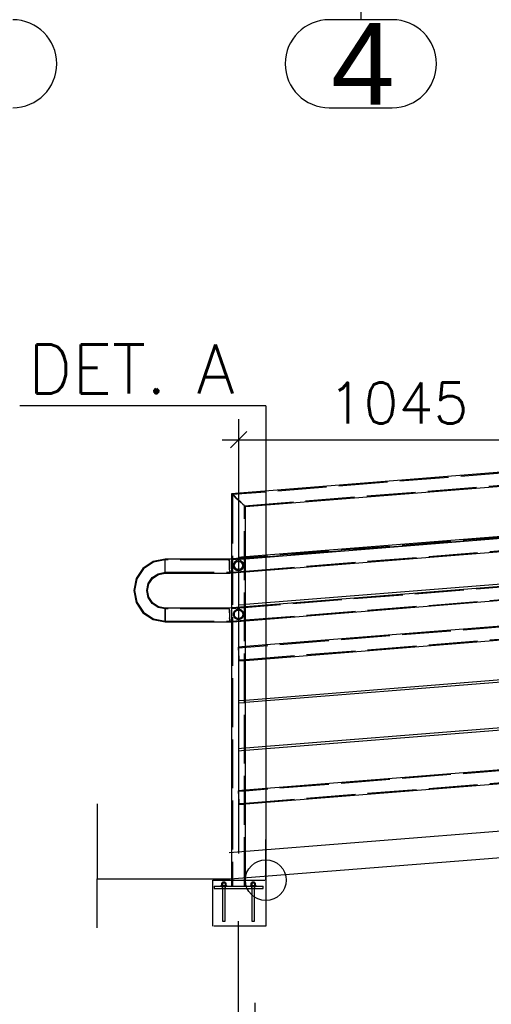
# Paper-space layout '450x700' of a CAD drawing. Header units: millimetres. Extents: x 0 to 420, y 0 to 695.
# Tile 40 of 86: x 67 to 95, y 400 to 460. Entities that reach past the tile are written whole.
import ezdxf

# ---------------------------------------------------------------- set-up
doc = ezdxf.new("R2010")
doc.units = ezdxf.units.MM
for name, pattern in [('ACAD_ISO02W100', [15, 12, -3]), ('ACAD_ISO04W100', [30, 24, -3, 0, -3]), ('HIDDEN2', [4.7625, 3.175, -1.5875])]:
    doc.linetypes.add(name, pattern=pattern)
doc.layers.get('0').update_dxf_attribs({"linetype": 'CONTINUOUS'})
for name, color, linetype in [('AS_DIM_ON', 7, 'CONTINUOUS'), ('AS_INS_ON', 7, 'CONTINUOUS'), ('AS_Siatki', 72, 'CONTINUOUS')]:
    doc.layers.add(name, color=color, linetype=linetype)
doc.styles.add('Arial', font='arial.ttf')
doc.styles.add('PB_CalloutText_Small', font='txt.shx', dxfattribs={"height": 3})
doc.styles.add('ROMANS', font='romans')
doc.linetypes.add('ZIGZAG', pattern='A,0.00254,-5.08,[131,ltypeshp.shx,S=5.08,R=0,X=-5.08,Y=0],-10.16,[131,ltypeshp.shx,S=5.08,R=180,X=5.08,Y=0],-5.08', length=20.32254)

psp = doc.layouts.new('450x700')

# ---------------------------------------------------------------- linework, layer by layer
at = {"color": 20, "linetype": 'ACAD_ISO04W100', "ltscale": 0.25}
for p, q in [((87.493, 464.112), (87.493, 460.362)), ((81.009, 407.45), (81.009, 407.45)), ((81.009, 400.1), (81.009, 387.6))]:
    psp.add_line(p, q, dxfattribs=at)
at = {"color": 20, "linetype": 'Continuous', "ltscale": 0.25}
for p, q in [((89.422, 460.362), (85.564, 460.362)), ((85.564, 454.962), (89.422, 454.962))]:
    psp.add_line(p, q, dxfattribs=at)
at = {"linetype": 'Continuous', "ltscale": 0.25}
for p, q in [((205.01, 441.333), (79.586, 431.303)), ((80.434, 430.52), (100.486, 432.123)), ((79.618, 431.273), (79.586, 431.303)), ((79.586, 431.303), (79.586, 409.305)), ((79.71, 431.188), (79.618, 431.273)), ((79.71, 431.188), (79.848, 431.061)), ((79.71, 431.188), (79.848, 431.061)), ((79.848, 431.061), (80.01, 430.911)), ((80.01, 430.911), (79.848, 431.061)), ((80.01, 430.911), (80.172, 430.761)), ((80.172, 430.761), (80.31, 430.634)), ((80.402, 430.55), (80.31, 430.634)), ((80.434, 430.52), (80.402, 430.55)), ((80.434, 427.441), (80.434, 430.52)), ((100.486, 429.045), (80.434, 427.441)), ((80.434, 427.321), (100.486, 428.925)), ((80.434, 426.522), (100.486, 428.125)), ((75.518, 427.293), (74.782, 427.146)), ((79.439, 427.293), (75.518, 427.293)), ((75.518, 427.261), (75.518, 427.293)), ((79.586, 427.305), (79.439, 427.293)), ((79.44, 427.261), (79.439, 427.293)), ((80.434, 424.508), (80.434, 427.321)), ((74.158, 426.729), (73.741, 426.105)), ((74.782, 427.146), (74.158, 426.729)), ((75.518, 427.169), (75.518, 427.261)), ((75.518, 427.031), (75.518, 427.169)), ((75.518, 426.869), (75.518, 427.031)), ((75.518, 426.707), (75.518, 426.869)), ((75.518, 426.569), (75.518, 426.707)), ((79.444, 427.169), (79.44, 427.261)), ((79.44, 427.261), (79.444, 427.169)), ((79.445, 427.136), (79.442, 427.218)), ((79.449, 427.031), (79.444, 427.169)), ((79.444, 427.169), (79.445, 427.136)), ((79.445, 427.136), (79.449, 427.031)), ((79.456, 426.869), (79.449, 427.031)), ((79.449, 427.031), (79.456, 426.869)), ((79.462, 426.707), (79.456, 426.869)), ((79.456, 426.869), (79.462, 426.707)), ((79.468, 426.569), (79.462, 426.707)), ((73.741, 426.105), (73.594, 425.369)), ((74.524, 425.781), (74.757, 426.13)), ((74.757, 426.13), (75.106, 426.363)), ((75.106, 426.363), (75.518, 426.445)), ((75.518, 426.477), (75.518, 426.569)), ((75.518, 426.445), (75.518, 426.477)), ((75.518, 426.445), (79.473, 426.445)), ((79.471, 426.477), (79.468, 426.569)), ((79.468, 426.569), (79.472, 426.477)), ((79.473, 426.445), (79.471, 426.477)), ((79.473, 426.445), (79.586, 426.454)), ((100.486, 426.112), (80.434, 424.508)), ((74.442, 425.369), (74.524, 425.781)), ((80.434, 424.388), (100.486, 425.991)), ((100.486, 425.976), (80.434, 424.372)), ((73.594, 425.369), (73.741, 424.633)), ((74.524, 424.957), (74.442, 425.369)), ((74.757, 424.608), (74.524, 424.957)), ((80.434, 423.522), (100.486, 425.125)), ((73.741, 424.633), (74.158, 424.008)), ((75.106, 424.375), (74.757, 424.608)), ((75.518, 424.293), (75.106, 424.375)), ((79.439, 424.293), (75.518, 424.293)), ((75.518, 424.293), (75.518, 424.261)), ((75.518, 424.261), (75.518, 424.293)), ((79.586, 424.305), (79.439, 424.293)), ((79.44, 424.261), (79.439, 424.293)), ((79.44, 424.261), (79.439, 424.293)), ((80.434, 421.94), (80.434, 424.388)), ((74.158, 424.008), (74.782, 423.591)), ((75.518, 424.261), (75.518, 424.169)), ((75.518, 424.169), (75.518, 424.261)), ((75.518, 424.169), (75.518, 424.031)), ((75.518, 424.031), (75.518, 424.169)), ((75.518, 424.031), (75.518, 423.869)), ((75.518, 423.869), (75.518, 424.031)), ((75.518, 423.869), (75.518, 423.707)), ((75.518, 423.707), (75.518, 423.869)), ((75.518, 423.707), (75.518, 423.569)), ((75.518, 423.569), (75.518, 423.707)), ((79.444, 424.169), (79.44, 424.261)), ((79.449, 424.031), (79.444, 424.169)), ((79.444, 424.169), (79.449, 424.031)), ((79.449, 424.031), (79.456, 423.869)), ((79.456, 423.869), (79.462, 423.707)), ((79.468, 423.569), (79.462, 423.707)), ((79.462, 423.707), (79.468, 423.569)), ((74.782, 423.591), (75.518, 423.445)), ((75.518, 423.569), (75.518, 423.477)), ((75.518, 423.477), (75.518, 423.569)), ((75.518, 423.477), (75.518, 423.445)), ((75.518, 423.445), (75.518, 423.477)), ((75.518, 423.445), (79.473, 423.445)), ((79.47, 423.52), (79.468, 423.569)), ((79.468, 423.569), (79.472, 423.477)), ((79.473, 423.445), (79.471, 423.477)), ((79.473, 423.445), (79.586, 423.454)), ((100.486, 423.543), (80.434, 421.94)), ((80.434, 421.089), (100.486, 422.693)), ((80.434, 418.641), (80.434, 421.089)), ((100.486, 420.245), (80.434, 418.641)), ((80.434, 418.521), (100.486, 420.125)), ((80.434, 415.708), (80.434, 418.521)), ((100.486, 417.312), (80.434, 415.708)), ((80.434, 415.588), (100.486, 417.191)), ((80.434, 413.14), (80.434, 415.588)), ((100.486, 414.743), (80.434, 413.14)), ((80.434, 412.289), (100.486, 413.893)), ((80.434, 409.372), (80.434, 412.289)), ((105.28, 411.357), (79.438, 409.293)), ((79.502, 407.693), (99.532, 409.293)), ((71.354, 407.693), (79.502, 407.693)), ((79.038, 407.428), (78.966, 407.428)), ((78.966, 407.428), (78.966, 407.292)), ((79.036, 407.502), (79.03, 407.502)), ((79.03, 407.502), (79.03, 407.428)), ((79.053, 407.502), (79.036, 407.502)), ((79.182, 407.428), (79.038, 407.428)), ((79.038, 407.292), (79.038, 407.428)), ((79.079, 407.502), (79.053, 407.502)), ((79.11, 407.502), (79.079, 407.502)), ((79.141, 407.502), (79.11, 407.502)), ((79.167, 407.502), (79.141, 407.502)), ((79.184, 407.502), (79.167, 407.502)), ((79.254, 407.428), (79.182, 407.428)), ((79.182, 407.428), (79.182, 407.292)), ((79.19, 407.502), (79.184, 407.502)), ((79.19, 407.428), (79.19, 407.502)), ((79.254, 407.292), (79.254, 407.428)), ((79.586, 407.7), (79.586, 407.262)), ((80.434, 407.262), (80.434, 407.767)), ((80.838, 407.428), (80.766, 407.428)), ((80.766, 407.428), (80.766, 407.292)), ((80.836, 407.502), (80.83, 407.502)), ((80.83, 407.502), (80.83, 407.428)), ((80.853, 407.502), (80.836, 407.502)), ((80.982, 407.428), (80.838, 407.428)), ((80.838, 407.292), (80.838, 407.428)), ((80.879, 407.502), (80.853, 407.502)), ((80.91, 407.502), (80.879, 407.502)), ((80.941, 407.502), (80.91, 407.502)), ((80.967, 407.502), (80.941, 407.502)), ((80.984, 407.502), (80.967, 407.502)), ((81.054, 407.428), (80.982, 407.428)), ((80.982, 407.428), (80.982, 407.292)), ((80.99, 407.502), (80.984, 407.502)), ((80.99, 407.428), (80.99, 407.502)), ((81.054, 407.292), (81.054, 407.428)), ((78.51, 407.262), (81.51, 407.262)), ((78.51, 407.262), (78.51, 407.102)), ((78.51, 407.102), (81.51, 407.102)), ((78.93, 407.292), (78.933, 407.292)), ((78.93, 407.292), (78.93, 407.262)), ((78.933, 407.292), (78.944, 407.292)), ((78.944, 407.292), (78.96, 407.292)), ((78.96, 407.292), (78.983, 407.292)), ((78.983, 407.292), (79.01, 407.292)), ((79.01, 407.292), (79.041, 407.292)), ((79.03, 407.102), (79.03, 405.102)), ((79.041, 407.292), (79.075, 407.292)), ((79.075, 407.292), (79.11, 407.292)), ((79.11, 407.292), (79.145, 407.292)), ((79.145, 407.292), (79.179, 407.292)), ((79.179, 407.292), (79.21, 407.292)), ((79.19, 405.102), (79.19, 407.102)), ((79.21, 407.292), (79.237, 407.292)), ((79.237, 407.292), (79.26, 407.292)), ((79.26, 407.292), (79.276, 407.292)), ((79.276, 407.292), (79.287, 407.292)), ((79.287, 407.292), (79.29, 407.292)), ((79.29, 407.262), (79.29, 407.292)), ((80.73, 407.292), (80.733, 407.292)), ((80.73, 407.292), (80.73, 407.262)), ((80.733, 407.292), (80.744, 407.292)), ((80.744, 407.292), (80.76, 407.292)), ((80.76, 407.292), (80.783, 407.292)), ((80.783, 407.292), (80.81, 407.292)), ((80.81, 407.292), (80.841, 407.292)), ((80.83, 407.102), (80.83, 405.102)), ((80.841, 407.292), (80.875, 407.292)), ((80.875, 407.292), (80.91, 407.292)), ((80.91, 407.292), (80.945, 407.292)), ((80.945, 407.292), (80.979, 407.292)), ((80.979, 407.292), (81.01, 407.292)), ((80.99, 405.102), (80.99, 407.102)), ((81.01, 407.292), (81.037, 407.292)), ((81.037, 407.292), (81.06, 407.292)), ((81.06, 407.292), (81.076, 407.292)), ((81.076, 407.292), (81.087, 407.292)), ((81.087, 407.292), (81.09, 407.292)), ((81.09, 407.262), (81.09, 407.292)), ((81.51, 407.102), (81.51, 407.262)), ((79.03, 405.102), (79.032, 405.102)), ((79.032, 405.102), (79.036, 405.102)), ((79.036, 405.102), (79.044, 405.102)), ((79.044, 405.102), (79.053, 405.102)), ((79.053, 405.102), (79.066, 405.102)), ((79.066, 405.102), (79.079, 405.102)), ((79.079, 405.102), (79.094, 405.102)), ((79.094, 405.102), (79.11, 405.102)), ((79.11, 405.102), (79.126, 405.102)), ((79.126, 405.102), (79.141, 405.102)), ((79.141, 405.102), (79.154, 405.102)), ((79.154, 405.102), (79.167, 405.102)), ((79.167, 405.102), (79.177, 405.102)), ((79.177, 405.102), (79.184, 405.102)), ((79.184, 405.102), (79.188, 405.102)), ((79.188, 405.102), (79.19, 405.102)), ((80.83, 405.102), (80.832, 405.102)), ((80.832, 405.102), (80.836, 405.102)), ((80.836, 405.102), (80.844, 405.102)), ((80.844, 405.102), (80.853, 405.102)), ((80.853, 405.102), (80.866, 405.102)), ((80.866, 405.102), (80.879, 405.102)), ((80.879, 405.102), (80.894, 405.102)), ((80.894, 405.102), (80.91, 405.102)), ((80.91, 405.102), (80.926, 405.102)), ((80.926, 405.102), (80.941, 405.102)), ((80.941, 405.102), (80.954, 405.102)), ((80.954, 405.102), (80.967, 405.102)), ((80.967, 405.102), (80.977, 405.102)), ((80.977, 405.102), (80.984, 405.102)), ((80.984, 405.102), (80.988, 405.102)), ((80.988, 405.102), (80.99, 405.102))]:
    psp.add_line(p, q, dxfattribs=at)
at = {"color": 84, "linetype": 'ACAD_ISO02W100', "ltscale": 0.25}
for p, q in [((205.012, 441.275), (79.644, 431.249)), ((80.376, 430.573), (205.041, 440.543)), ((80.434, 426.568), (205.018, 436.531)), ((79.672, 431.223), (79.644, 431.249)), ((79.644, 431.249), (79.644, 407.262)), ((79.672, 431.223), (79.71, 431.188)), ((79.672, 431.223), (79.751, 431.15)), ((79.751, 431.15), (79.848, 431.061)), ((79.848, 431.061), (79.751, 431.15)), ((79.848, 431.061), (79.87, 431.041)), ((79.87, 431.041), (80.01, 430.911)), ((80.15, 430.782), (80.01, 430.911)), ((80.01, 430.911), (80.15, 430.782)), ((80.434, 421.147), (205.41, 431.142)), ((80.269, 430.672), (80.15, 430.782)), ((80.269, 430.672), (80.15, 430.782)), ((80.269, 430.672), (80.348, 430.599)), ((80.31, 430.634), (80.348, 430.599)), ((80.376, 430.573), (80.348, 430.599)), ((80.376, 407.262), (80.376, 430.573)), ((101.276, 428.993), (79.441, 427.247)), ((100.486, 428.976), (80.434, 427.372)), ((79.644, 427.309), (79.586, 427.305)), ((80.376, 427.368), (79.644, 427.309)), ((80.376, 427.437), (80.005, 427.407)), ((80.005, 427.407), (80.007, 427.39)), ((80.007, 427.39), (80.01, 427.347)), ((80.01, 427.347), (80.013, 427.305)), ((80.013, 427.305), (80.015, 427.288)), ((80.015, 427.288), (80.376, 427.316)), ((80.434, 427.441), (80.376, 427.437)), ((80.434, 427.372), (80.376, 427.368)), ((80.376, 427.316), (80.434, 427.321)), ((80.434, 427.321), (80.434, 427.441)), ((74.19, 426.697), (73.783, 426.088)), ((74.8, 427.104), (74.19, 426.697)), ((75.518, 427.247), (74.8, 427.104)), ((79.441, 427.247), (75.518, 427.247)), ((79.71, 427.004), (79.692, 426.913)), ((79.692, 426.913), (79.71, 427.004)), ((79.697, 426.888), (79.692, 426.913)), ((79.692, 426.913), (79.71, 426.822)), ((79.716, 426.791), (79.697, 426.888)), ((79.71, 427.004), (79.716, 427.035)), ((79.71, 426.822), (79.716, 426.791)), ((79.785, 427.138), (79.716, 427.035)), ((79.716, 427.035), (79.729, 427.054)), ((79.757, 426.73), (79.716, 426.791)), ((79.716, 426.791), (79.785, 426.688)), ((79.75, 426.913), (79.826, 427.097)), ((79.826, 426.729), (79.75, 426.913)), ((79.785, 426.688), (79.757, 426.73)), ((79.785, 427.138), (79.884, 427.204)), ((79.848, 427.18), (79.785, 427.138)), ((79.785, 426.688), (79.848, 426.646)), ((79.888, 426.619), (79.785, 426.688)), ((79.824, 426.736), (79.826, 426.729)), ((80.01, 427.173), (79.826, 427.097)), ((79.826, 427.097), (79.848, 427.106)), ((79.848, 426.72), (79.826, 426.729)), ((79.826, 426.729), (79.848, 426.72)), ((79.888, 427.207), (79.848, 427.18)), ((79.848, 427.106), (80.01, 427.173)), ((79.848, 426.72), (80.01, 426.653)), ((79.884, 427.204), (79.888, 427.207)), ((80.01, 427.231), (79.888, 427.207)), ((80.132, 427.207), (80.01, 427.231)), ((80.194, 427.097), (80.01, 427.173)), ((80.01, 427.173), (80.172, 427.106)), ((80.01, 426.653), (80.172, 426.72)), ((80.132, 427.207), (80.235, 427.138)), ((80.172, 427.18), (80.132, 427.207)), ((80.235, 426.688), (80.137, 426.623)), ((80.235, 427.138), (80.172, 427.18)), ((80.172, 427.106), (80.194, 427.097)), ((80.172, 426.72), (80.194, 426.729)), ((80.194, 426.729), (80.172, 426.72)), ((80.172, 426.646), (80.235, 426.688)), ((80.194, 427.097), (80.27, 426.913)), ((80.196, 427.091), (80.194, 427.097)), ((80.27, 426.913), (80.194, 426.729)), ((80.262, 426.933), (80.196, 427.091)), ((80.304, 427.035), (80.235, 427.138)), ((80.235, 427.138), (80.263, 427.096)), ((80.235, 426.688), (80.304, 426.791)), ((80.27, 426.913), (80.262, 426.933)), ((80.263, 427.096), (80.304, 427.035)), ((80.304, 426.791), (80.292, 426.773)), ((80.31, 427.004), (80.304, 427.035)), ((80.304, 427.035), (80.323, 426.938)), ((80.31, 426.822), (80.304, 426.791)), ((80.328, 426.913), (80.31, 427.004)), ((80.31, 426.822), (80.328, 426.913)), ((80.328, 426.913), (80.31, 426.822)), ((80.323, 426.938), (80.328, 426.913)), ((80.434, 423.568), (121.386, 426.843)), ((73.783, 426.088), (73.64, 425.369)), ((74.482, 425.798), (74.725, 426.162)), ((74.725, 426.162), (75.089, 426.405)), ((75.089, 426.405), (75.518, 426.491)), ((75.518, 426.491), (79.471, 426.491)), ((79.467, 426.602), (79.468, 426.569)), ((79.471, 426.491), (79.586, 426.5)), ((79.586, 426.454), (80.434, 426.522)), ((79.586, 426.5), (79.644, 426.505)), ((79.644, 426.505), (80.376, 426.563)), ((79.848, 426.646), (79.888, 426.619)), ((79.888, 426.619), (80.01, 426.595)), ((79.947, 426.607), (79.888, 426.619)), ((80.01, 426.595), (79.947, 426.607)), ((80.01, 426.595), (80.132, 426.619)), ((80.132, 426.619), (80.172, 426.646)), ((80.137, 426.623), (80.132, 426.619)), ((80.376, 426.563), (80.434, 426.568)), ((74.396, 425.369), (74.482, 425.798)), ((101.276, 425.993), (79.441, 424.247)), ((73.64, 425.369), (73.783, 424.65)), ((74.482, 424.94), (74.396, 425.369)), ((74.725, 424.576), (74.482, 424.94)), ((73.783, 424.65), (74.19, 424.041)), ((75.089, 424.332), (74.725, 424.576)), ((75.518, 424.247), (75.089, 424.332)), ((79.644, 424.309), (79.586, 424.305)), ((80.376, 424.368), (79.644, 424.309)), ((80.376, 424.503), (80.005, 424.474)), ((80.005, 424.474), (80.007, 424.456)), ((80.007, 424.456), (80.01, 424.414)), ((80.01, 424.414), (80.013, 424.372)), ((80.013, 424.372), (80.015, 424.354)), ((80.015, 424.354), (80.376, 424.383)), ((80.434, 424.508), (80.376, 424.503)), ((80.376, 424.383), (80.434, 424.388)), ((80.434, 424.372), (80.376, 424.368)), ((80.434, 424.388), (80.434, 424.508)), ((74.19, 424.041), (74.8, 423.634)), ((79.441, 424.247), (75.518, 424.247)), ((79.44, 424.261), (79.441, 424.247)), ((79.441, 424.247), (79.442, 424.218)), ((79.442, 424.218), (79.444, 424.169)), ((79.442, 424.218), (79.444, 424.169)), ((79.444, 424.169), (79.445, 424.136)), ((79.445, 424.136), (79.449, 424.031)), ((79.45, 424.014), (79.449, 424.031)), ((74.8, 423.634), (75.518, 423.491)), ((75.518, 423.491), (79.471, 423.491)), ((79.471, 423.491), (79.47, 423.52)), ((79.47, 423.52), (79.471, 423.491)), ((79.471, 423.491), (79.586, 423.5)), ((79.586, 423.5), (80.376, 423.563)), ((79.586, 423.454), (79.644, 423.459)), ((79.644, 423.459), (80.434, 423.522)), ((100.486, 423.485), (79.981, 421.845)), ((80.376, 423.563), (80.434, 423.568)), ((80.434, 421.94), (79.976, 421.903)), ((79.976, 421.903), (79.979, 421.871)), ((79.979, 421.871), (79.986, 421.78)), ((80.434, 412.347), (205.41, 422.342)), ((80.434, 421.089), (80.434, 421.94)), ((79.986, 421.78), (79.997, 421.642)), ((79.997, 421.642), (80.01, 421.481)), ((80.01, 421.481), (80.023, 421.319)), ((80.023, 421.319), (80.034, 421.182)), ((80.034, 421.182), (80.041, 421.09)), ((80.039, 421.116), (80.376, 421.143)), ((80.041, 421.09), (80.044, 421.058)), ((80.044, 421.058), (80.376, 421.085)), ((80.376, 421.143), (80.434, 421.147)), ((80.376, 421.085), (80.434, 421.089)), ((80.376, 418.637), (80.005, 418.607)), ((80.005, 418.607), (80.007, 418.59)), ((80.007, 418.59), (80.01, 418.547)), ((80.01, 418.547), (80.013, 418.505)), ((80.013, 418.505), (80.015, 418.488)), ((80.015, 418.488), (80.376, 418.516)), ((80.434, 418.641), (80.376, 418.637)), ((80.376, 418.516), (80.434, 418.521)), ((80.434, 418.521), (80.434, 418.641)), ((80.376, 415.703), (80.005, 415.674)), ((80.005, 415.674), (80.007, 415.656)), ((80.007, 415.656), (80.01, 415.614)), ((80.01, 415.614), (80.013, 415.572)), ((80.013, 415.572), (80.015, 415.554)), ((80.015, 415.554), (80.376, 415.583)), ((80.434, 415.708), (80.376, 415.703)), ((80.376, 415.583), (80.434, 415.588)), ((80.434, 415.588), (80.434, 415.708)), ((100.486, 414.685), (80.434, 413.082)), ((80.434, 413.14), (79.976, 413.103)), ((79.976, 413.103), (79.979, 413.071)), ((79.979, 413.071), (79.986, 412.98)), ((80.376, 413.077), (79.981, 413.045)), ((79.986, 412.98), (79.997, 412.842)), ((79.997, 412.842), (80.01, 412.681)), ((80.434, 413.082), (80.376, 413.077)), ((80.434, 412.289), (80.434, 413.14)), ((80.01, 412.681), (80.023, 412.519)), ((80.023, 412.519), (80.034, 412.382)), ((80.034, 412.382), (80.041, 412.29)), ((80.039, 412.316), (80.376, 412.343)), ((80.041, 412.29), (80.044, 412.258)), ((80.044, 412.258), (80.376, 412.285)), ((80.376, 412.343), (80.434, 412.347)), ((80.376, 412.285), (80.434, 412.289)), ((79.586, 409.305), (79.586, 407.7)), ((80.434, 407.767), (80.434, 409.372)), ((79.01, 407.262), (79.01, 407.102)), ((79.03, 407.262), (79.03, 407.102)), ((79.19, 407.102), (79.19, 407.262)), ((79.21, 407.102), (79.21, 407.262)), ((80.81, 407.262), (80.81, 407.102)), ((80.83, 407.262), (80.83, 407.102)), ((80.99, 407.102), (80.99, 407.262)), ((81.01, 407.102), (81.01, 407.262))]:
    psp.add_line(p, q, dxfattribs=at)
at = {"color": 7, "linetype": 'Continuous', "ltscale": 0.25}
for p, q in [((71.354, 412.293), (71.354, 409.293)), ((71.354, 404.693), (71.354, 407.693))]:
    psp.add_line(p, q, dxfattribs=at)
at = {"color": 7, "linetype": 'ZIGZAG', "ltscale": 0.25}
psp.add_line((71.354, 409.293), (71.354, 407.693), dxfattribs=at)
at = {"color": 84, "linetype": 'ACAD_ISO02W100', "ltscale": 0.25}
for radius in [0.318, 0.26]:
    psp.add_circle((80.01, 423.913, 0), radius, dxfattribs=at)
at = {"color": 20, "linetype": 'Continuous', "ltscale": 0.25}
for centre, start, end in [((66.18, 457.662), 270, 90), ((85.564, 457.662), 90, 270), ((89.422, 457.662), 270, 90)]:
    psp.add_arc(centre, 2.7, start, end, dxfattribs=at)
at = {"layer": 'AS_DIM_ON', "color": 8}
for p, q in [((80.01, 435.868), (80.01, 409.262)), ((79.01, 434.618), (100.91, 434.618)), ((80.01, 386.351), (80.01, 405.102)), ((80.01, 393.851), (80.01, 405.102))]:
    psp.add_line(p, q, dxfattribs=at)
at = {"layer": 'AS_DIM_ON', "color": 8, "linetype": 'ByBlock', "lineweight": -2}
psp.add_line((80.51, 435.118), (79.51, 434.118), dxfattribs=at)
at = {"layer": 'AS_INS_ON', "color": 84}
for q in [(66.627, 436.7), (81.676, 407.621)]:
    psp.add_line((81.676, 436.7), q, dxfattribs=at)
at = {"layer": 'AS_INS_ON', "linetype": 'ByBlock', "lineweight": -2}
psp.add_line((81.676, 407.621), (81.676, 410.121), dxfattribs=at)
at = {"layer": 'AS_INS_ON', "color": 84, "linetype": 'HIDDEN2'}
psp.add_lwpolyline([(78.438, 407.621), (81.676, 407.621), (81.676, 404.801), (78.438, 404.801), (78.438, 407.621)], dxfattribs=at)
at = {"layer": 'AS_INS_ON', "linetype": 'ByBlock', "lineweight": -2}
psp.add_circle((81.676, 407.621), 1.25, dxfattribs=at)

# ---------------------------------------------------------------- texts
at = {"layer": 'AS_DIM_ON', "color": 9, "style": 'ROMANS'}
psp.add_text('1045', height=2.5, dxfattribs=at).set_placement((85.514, 435.618))
at = {"layer": 'AS_INS_ON', "color": 84, "style": 'PB_CalloutText_Small'}
for s, p in [('DET.', (67.13, 437.45)), ('A', (77.444, 437.45))]:
    psp.add_text(s, height=3, dxfattribs=at).set_placement(p)
at = {"layer": 'AS_Siatki', "color": 20, "style": 'Arial'}
psp.add_text('4', height=5, dxfattribs=at).set_placement((85.675, 455.162))

doc.saveas('drawing.dxf')
